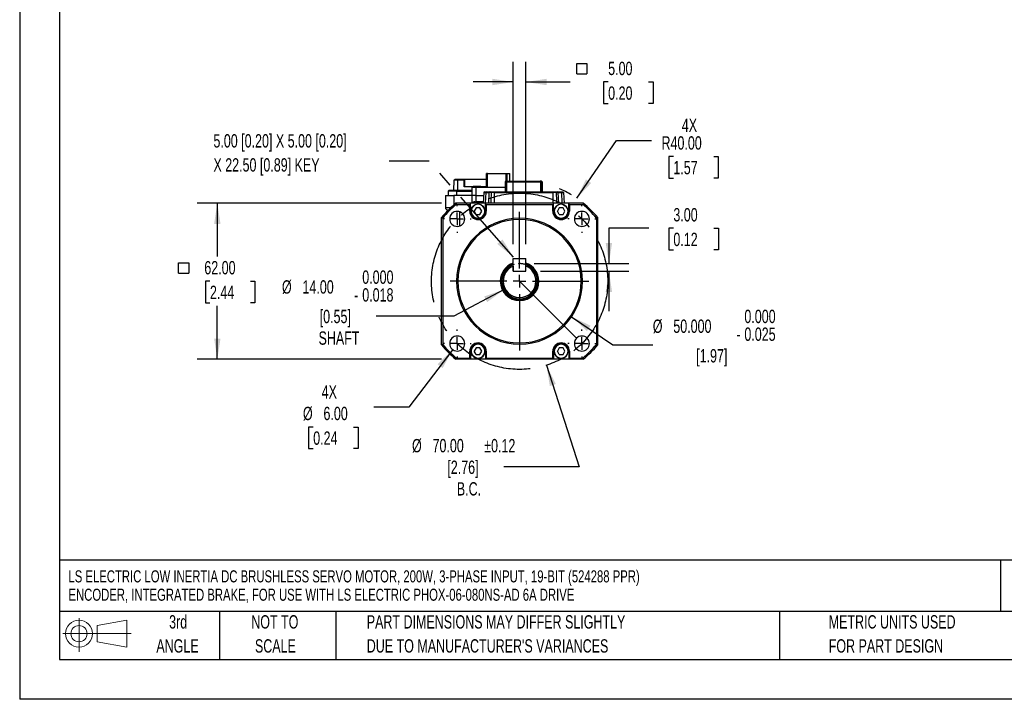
# Model space of a CAD drawing. Header units: millimetres. Extents: x 0 to 699, y 0 to 540.
# Tile 1 of 10: x 0 to 391, y 0 to 270. Entities that reach past the tile are written whole.
import ezdxf

# ---------------------------------------------------------------- set-up
doc = ezdxf.new("R2010")
doc.units = ezdxf.units.MM
doc.header["$LTSCALE"] = 2.5
doc.linetypes.add('CENTERX2', pattern=[20.32, 12.7, -2.54, 2.54, -2.54])
doc.linetypes.add('HIDDEN', pattern=[1.905, 1.27, -0.635])
for name, color, linetype in [('CENTER', 40, 'CENTERX2'), ('HIDDEN', 102, 'HIDDEN'), ('SLD-DEFPOINTS', 7, 'Continuous')]:
    doc.layers.add(name, color=color, linetype=linetype)
doc.layers.add('DIMENSIONS', color=140, linetype='Continuous', lineweight=25)
doc.layers.add('TEXT', color=140, linetype='Continuous', lineweight=25)
doc.styles.add('SLDTEXTSTYLE0', font='TXT', dxfattribs={"width": 0.7})
doc.dimstyles.new('SLDDIMSTYLE0', dxfattribs={"dimtxt": 5.39502, "dimasz": 8.255, "dimexe": 0, "dimexo": 0.0625, "dimgap": 1.348755, "dimtad": 0, "dimtih": 1, "dimtoh": 1, "dimrnd": 1e-09, "dimzin": 4, "dimdsep": 46, "dimtxsty": 'SLDTEXTSTYLE0', "dimsah": 1, "dimcen": 0, "dimadec": 0, "dimazin": 1, "dimtol": 1, "dimtp": 0.12, "dimtm": 0.12, "dimtfac": 1, "dimtofl": 0, "dimtmove": 0, "dimatfit": 3, "dimfxl": 0, "dimfrac": 2, "dimtolj": 1, "dimarcsym": 0})
doc.dimstyles.new('SLDDIMSTYLE1', dxfattribs={"dimtxt": 5.39502, "dimasz": 8.255, "dimexe": 0, "dimexo": 0.0625, "dimgap": 1.348755, "dimtad": 0, "dimtih": 1, "dimtoh": 1, "dimrnd": 1e-09, "dimzin": 4, "dimdsep": 46, "dimtxsty": 'SLDTEXTSTYLE0', "dimsah": 1, "dimcen": 0, "dimadec": 0, "dimazin": 1, "dimtol": 1, "dimtm": 0.018, "dimtfac": 1, "dimtdec": 3, "dimtofl": 0, "dimtmove": 0, "dimatfit": 3, "dimfxl": 0, "dimfrac": 2, "dimtolj": 1, "dimtzin": 0, "dimarcsym": 0})
doc.dimstyles.new('SLDDIMSTYLE2', dxfattribs={"dimtxt": 5.39502, "dimasz": 8.255, "dimexe": 0, "dimexo": 0.0625, "dimgap": 1.348755, "dimtad": 0, "dimtih": 1, "dimtoh": 1, "dimrnd": 1e-09, "dimzin": 4, "dimdsep": 46, "dimtxsty": 'SLDTEXTSTYLE0', "dimsah": 1, "dimcen": 0.09, "dimadec": 0, "dimazin": 1, "dimtfac": 1, "dimtmove": 0, "dimatfit": 0, "dimfxl": 0, "dimfrac": 2, "dimtolj": 1, "dimtzin": 12, "dimarcsym": 0})
doc.dimstyles.new('SLDDIMSTYLE3', dxfattribs={"dimtxt": 5.39502, "dimasz": 8.255, "dimexe": 0, "dimexo": 0.0625, "dimgap": 1.348755, "dimtad": 0, "dimtih": 1, "dimtoh": 1, "dimrnd": 1e-09, "dimzin": 4, "dimdsep": 46, "dimtxsty": 'SLDTEXTSTYLE0', "dimsah": 1, "dimcen": 0.09, "dimadec": 0, "dimazin": 1, "dimtfac": 1, "dimtofl": 0, "dimtmove": 0, "dimatfit": 3, "dimfxl": 0, "dimfrac": 2, "dimtolj": 1, "dimtzin": 12, "dimarcsym": 0})
doc.dimstyles.new('SLDDIMSTYLE4', dxfattribs={"dimtxt": 5.39502, "dimasz": 8.255, "dimexe": 0, "dimexo": 0.0625, "dimgap": 1.348755, "dimtad": 0, "dimtih": 1, "dimtoh": 1, "dimrnd": 1e-09, "dimzin": 4, "dimdsep": 46, "dimtxsty": 'SLDTEXTSTYLE0', "dimsah": 1, "dimcen": 0, "dimadec": 0, "dimazin": 1, "dimtfac": 1, "dimtofl": 0, "dimtmove": 0, "dimatfit": 3, "dimfxl": 0, "dimfrac": 2, "dimtolj": 1, "dimtzin": 12, "dimarcsym": 0})
doc.dimstyles.new('SLDDIMSTYLE5', dxfattribs={"dimtxt": 5.39502, "dimasz": 8.255, "dimexe": 0, "dimexo": 0.0625, "dimgap": 1.348755, "dimtad": 0, "dimtih": 1, "dimtoh": 1, "dimrnd": 1e-09, "dimzin": 4, "dimdsep": 46, "dimtxsty": 'SLDTEXTSTYLE0', "dimsah": 1, "dimcen": 0, "dimadec": 0, "dimazin": 1, "dimtfac": 1, "dimtofl": 0, "dimtmove": 0, "dimatfit": 3, "dimfxl": 0, "dimfrac": 2, "dimtolj": 1, "dimtzin": 12, "dimarcsym": 0})
doc.dimstyles.new('SLDDIMSTYLE6', dxfattribs={"dimtxt": 5.39502, "dimasz": 8.255, "dimexe": 0, "dimexo": 0.0625, "dimgap": 1.348755, "dimtad": 0, "dimtih": 1, "dimtoh": 1, "dimdec": 3, "dimrnd": 1e-09, "dimzin": 4, "dimdsep": 46, "dimtxsty": 'SLDTEXTSTYLE0', "dimsah": 1, "dimcen": 0, "dimadec": 0, "dimazin": 1, "dimtol": 1, "dimtm": 0.025, "dimtfac": 1, "dimtdec": 3, "dimtofl": 0, "dimtmove": 0, "dimatfit": 3, "dimfxl": 0, "dimfrac": 2, "dimtolj": 1, "dimtzin": 0, "dimarcsym": 0})
doc.dimstyles.new('SLDDIMSTYLE7', dxfattribs={"dimtxt": 0.18, "dimasz": 8.255, "dimexe": 0, "dimexo": 0.0625, "dimgap": 0, "dimtad": 0, "dimtih": 1, "dimtoh": 1, "dimdec": 0, "dimrnd": 1e-09, "dimzin": 0, "dimdsep": 46, "dimtxsty": 'Standard', "dimsah": 1, "dimcen": 0.09, "dimadec": 0, "dimazin": 0, "dimtfac": 8.255, "dimtdec": 0, "dimtofl": 0, "dimtmove": 0, "dimatfit": 3, "dimfxl": 0, "dimfrac": 2, "dimtolj": 1, "dimtzin": 0, "dimarcsym": 0})

# ---------------------------------------------------------------- blocks, each defined once
blk = doc.blocks.new('Block11')
at = {"color": 7, "linetype": 'Continuous', "lineweight": 18}
for p, q in [((6.47, 13.28), (6.47, 0)), ((13.7, 10.42), (25.44, 12.58)), ((25.44, 12.58), (25.44, 1.83)), ((13.7, 3.99), (13.7, 10.42)), ((0, 7.2), (27.18, 7.2)), ((13.7, 3.99), (25.44, 1.83))]:
    blk.add_line(p, q, dxfattribs=at)
for radius in [5.38, 3.21]:
    blk.add_circle((6.47, 7.2), radius, dxfattribs=at)
blk = doc.blocks.new('Block12')
at = {"layer": 'SLD-DEFPOINTS'}
blk.add_blockref('Block11', (0, 0), dxfattribs=at)
blk = doc.blocks.new('SW_NOTE_0')
at = {"layer": 'TEXT', "color": 0, "linetype": 'CENTERX2', "lineweight": 18, "char_height": 4.7963, "attachment_point": 1, "style": 'SLDTEXTSTYLE0'}
for s, insert in [('LS ELECTRIC LOW INERTIA DC BRUSHLESS SERVO MOTOR, 200W, 3-PHASE INPUT, 19-BIT (524288 PPR)', (0, 6.18)), ('ENCODER, INTEGRATED BRAKE, FOR USE WITH LS ELECTRIC PHOX-06-080NS-AD 6A DRIVE', (0, -1.11))]:
    blk.add_mtext(s, dxfattribs=dict(at, insert=insert))
blk = doc.blocks.new('SW_NOTE_0_3')
at = {"layer": 'TEXT', "color": 0, "linetype": 'CENTERX2', "lineweight": 18, "char_height": 5.2917, "attachment_point": 1, "style": 'SLDTEXTSTYLE0'}
for s, insert in [('PART DIMENSIONS MAY DIFFER SLIGHTLY', (0, 6.82)), ("DUE TO MANUFACTURER'S VARIANCES", (0, -2.73))]:
    blk.add_mtext(s, dxfattribs=dict(at, insert=insert))
blk = doc.blocks.new('SW_NOTE_0_4')
at = {"layer": 'TEXT', "color": 0, "linetype": 'CENTERX2', "lineweight": 18, "char_height": 5.292, "attachment_point": 2, "style": 'SLDTEXTSTYLE0'}
for s, insert in [('NOT TO', (13.15, 6.82)), ('SCALE', (13.39, -2.73))]:
    blk.add_mtext(s, dxfattribs=dict(at, insert=insert))
blk = doc.blocks.new('SW_NOTE_0_5')
at = {"layer": 'TEXT', "color": 0, "linetype": 'CENTERX2', "lineweight": 18, "char_height": 5.292, "attachment_point": 2, "style": 'SLDTEXTSTYLE0'}
for s, insert in [('3rd', (5.79, 6.82)), ('ANGLE', (5.54, -2.73))]:
    blk.add_mtext(s, dxfattribs=dict(at, insert=insert))
blk = doc.blocks.new('SW_NOTE_0_6')
at = {"layer": 'TEXT', "color": 0, "linetype": 'CENTERX2', "lineweight": 18, "char_height": 5.2917, "attachment_point": 1, "style": 'SLDTEXTSTYLE0'}
for s, insert in [('METRIC UNITS USED', (0, 6.82)), ('FOR PART DESIGN', (0, -2.73))]:
    blk.add_mtext(s, dxfattribs=dict(at, insert=insert))
blk = doc.blocks.new('_D')
at = {"layer": 'DIMENSIONS'}
for p, q in [((209.15, 132.69), (222.11, 92.27)), ((222.11, 92.27), (192.22, 92.27))]:
    blk.add_line(p, q, dxfattribs=at)
blk.add_solid([(209.15, 132.69), (210.46, 124.44), (212.88, 125.22)], dxfattribs=at)
at = {"layer": 'DIMENSIONS', "char_height": 5.292, "attachment_point": 1, "style": 'SLDTEXTSTYLE0'}
for s, insert in [('%%c', (155.76, 103.38)), ('70.00', (163.91, 103.38)), ('±0.12', (184.43, 103.38)), ('[2.76]', (169.78, 94.8)), ('B.C.', (173.55, 86.23))]:
    blk.add_mtext(s, dxfattribs=dict(at, insert=insert))
blk = doc.blocks.new('_D_1')
at = {"layer": 'DIMENSIONS'}
for p, q in [((192.29, 162.72), (172.4, 152.11)), ((172.4, 152.11), (141.55, 152.11))]:
    blk.add_line(p, q, dxfattribs=at)
blk.add_solid([(192.29, 162.72), (184.4, 159.96), (185.6, 157.72)], dxfattribs=at)
at = {"layer": 'DIMENSIONS', "attachment_point": 1, "style": 'SLDTEXTSTYLE0'}
for s, insert, char_height in [('0.000', (136, 170.3), 5.292), ('%%c', (104.13, 166.4), 5.292), ('14.00', (112.28, 166.4), 5.292), ('0.018', (136, 163.24), 5.292), ('-', (132.8, 163.24), 5.29), ('[0.55]', (119.11, 154.67), 5.292), ('SHAFT', (118.65, 146.09), 5.292)]:
    blk.add_mtext(s, dxfattribs=dict(at, insert=insert, char_height=char_height))
blk = doc.blocks.new('SW_SYMBOL_MOD_BOX')
at = {"layer": 'DIMENSIONS', "color": 0}
for p, q in [((500, 500), (500, 2000)), ((500, 2000), (2000, 2000)), ((2000, 2000), (2000, 500)), ((500, 500), (2000, 500))]:
    blk.add_line(p, q, dxfattribs=at)
blk = doc.blocks.new('_D_2')
at = {"layer": 'DIMENSIONS'}
for p, q in [((195.96, 180.77), (195.96, 253.08)), ((200.96, 180.77), (200.96, 253.08)), ((195.96, 245.14), (180.09, 245.14)), ((200.96, 245.14), (218.6, 245.14)), ((233.63, 245.14), (231.82, 245.14)), ((231.82, 245.14), (231.82, 236.56)), ((249.66, 245.14), (251.47, 245.14)), ((251.47, 245.14), (251.47, 236.56)), ((231.82, 236.56), (233.63, 236.56)), ((251.47, 236.56), (249.66, 236.56))]:
    blk.add_line(p, q, dxfattribs=at)
for points in [[(195.96, 245.14), (187.71, 246.41), (187.71, 243.87)], [(200.96, 245.14), (209.22, 243.87), (209.22, 246.41)]]:
    blk.add_solid(points, dxfattribs=at)
at = {"layer": 'DIMENSIONS', "xscale": 0.002688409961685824, "yscale": 0.002688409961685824, "zscale": 0.002688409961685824}
blk.add_blockref('SW_SYMBOL_MOD_BOX', (219.81, 247.06), dxfattribs=at)
at = {"layer": 'DIMENSIONS', "char_height": 5.292, "attachment_point": 1, "style": 'SLDTEXTSTYLE0'}
for s, insert in [('5.00', (233.63, 253.17)), ('0.20', (233.63, 243.39))]:
    blk.add_mtext(s, dxfattribs=dict(at, insert=insert))
blk = doc.blocks.new('_D_3')
at = {"layer": 'DIMENSIONS'}
for p, q in [((249.8, 187.03), (233.92, 187.03)), ((233.92, 187.03), (233.92, 173.02)), ((259.52, 187.03), (257.71, 187.03)), ((257.71, 187.03), (257.71, 178.46)), ((275.56, 187.03), (277.37, 187.03)), ((277.37, 187.03), (277.37, 178.46)), ((257.71, 178.46), (259.52, 178.46)), ((277.37, 178.46), (275.56, 178.46)), ((204.21, 173.02), (241.86, 173.02)), ((206.71, 170.02), (241.86, 170.02)), ((233.92, 170.02), (233.92, 154.14))]:
    blk.add_line(p, q, dxfattribs=at)
for points in [[(233.92, 173.02), (235.19, 181.27), (232.65, 181.27)], [(233.92, 170.02), (232.65, 161.76), (235.19, 161.76)]]:
    blk.add_solid(points, dxfattribs=at)
at = {"layer": 'DIMENSIONS', "char_height": 5.292, "attachment_point": 1, "style": 'SLDTEXTSTYLE0'}
for s, insert in [('3.00', (259.52, 195.06)), ('0.12', (259.52, 185.28))]:
    blk.add_mtext(s, dxfattribs=dict(at, insert=insert))
blk = doc.blocks.new('_D_4')
at = {"layer": 'DIMENSIONS'}
for p, q in [((167.43, 197.02), (70.52, 197.02)), ((78.46, 197.02), (78.46, 175.8)), ((75.54, 166.02), (73.73, 166.02)), ((73.73, 166.02), (73.73, 157.44)), ((91.58, 166.02), (93.39, 166.02)), ((93.39, 166.02), (93.39, 157.44)), ((73.73, 157.44), (75.54, 157.44)), ((93.39, 157.44), (91.58, 157.44)), ((78.46, 135.02), (78.46, 156.23)), ((167.43, 135.02), (70.52, 135.02))]:
    blk.add_line(p, q, dxfattribs=at)
for points in [[(78.46, 197.02), (77.19, 188.76), (79.73, 188.76)], [(78.46, 135.02), (79.73, 143.27), (77.19, 143.27)]]:
    blk.add_solid(points, dxfattribs=at)
at = {"layer": 'DIMENSIONS', "xscale": 0.002688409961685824, "yscale": 0.002688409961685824, "zscale": 0.002688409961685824}
blk.add_blockref('SW_SYMBOL_MOD_BOX', (61.72, 167.94), dxfattribs=at)
at = {"layer": 'DIMENSIONS', "char_height": 5.292, "attachment_point": 1, "style": 'SLDTEXTSTYLE0'}
for s, insert in [('62.00', (73.3, 174.05)), ('2.44', (75.54, 164.26))]:
    blk.add_mtext(s, dxfattribs=dict(at, insert=insert))
blk = doc.blocks.new('_D_5')
at = {"layer": 'DIMENSIONS'}
for p, q in [((171.9, 138.88), (154.5, 115.97)), ((154.5, 115.97), (140.61, 115.97)), ((116.53, 108.13), (114.72, 108.13)), ((114.72, 108.13), (114.72, 99.56)), ((132.57, 108.13), (134.38, 108.13)), ((134.38, 108.13), (134.38, 99.56)), ((114.72, 99.56), (116.53, 99.56)), ((134.38, 99.56), (132.57, 99.56))]:
    blk.add_line(p, q, dxfattribs=at)
blk.add_solid([(171.9, 138.88), (165.89, 133.07), (167.92, 131.54)], dxfattribs=at)
at = {"layer": 'DIMENSIONS', "char_height": 5.292, "attachment_point": 1, "style": 'SLDTEXTSTYLE0'}
for s, insert in [('4X', (119.89, 124.74)), ('%%c', (112.46, 116.16)), ('6.00', (120.61, 116.16)), ('0.24', (116.53, 106.38))]:
    blk.add_mtext(s, dxfattribs=dict(at, insert=insert))
blk = doc.blocks.new('_D_6')
at = {"layer": 'DIMENSIONS'}
for p, q in [((221.16, 198.95), (236.95, 221.86)), ((236.95, 221.86), (250.84, 221.86)), ((259.51, 215.55), (257.7, 215.55)), ((257.7, 215.55), (257.7, 206.97)), ((275.54, 215.55), (277.35, 215.55)), ((277.35, 215.55), (277.35, 206.97)), ((257.7, 206.97), (259.51, 206.97)), ((277.35, 206.97), (275.54, 206.97))]:
    blk.add_line(p, q, dxfattribs=at)
blk.add_arc((198.46, 166.02), 40, 58.9853, 66.6482, dxfattribs=at)
blk.add_solid([(221.16, 198.95), (226.89, 205.03), (224.8, 206.47)], dxfattribs=at)
at = {"layer": 'DIMENSIONS', "char_height": 5.292, "attachment_point": 1, "style": 'SLDTEXTSTYLE0'}
for s, insert in [('4X', (262.87, 230.63)), ('R40.00', (254.81, 223.58)), ('1.57', (259.51, 213.79))]:
    blk.add_mtext(s, dxfattribs=dict(at, insert=insert))
blk = doc.blocks.new('_D_7')
at = {"layer": 'DIMENSIONS'}
for p, q in [((219.12, 151.94), (235.47, 140.81)), ((235.47, 140.81), (251.35, 140.81))]:
    blk.add_line(p, q, dxfattribs=at)
blk.add_solid([(219.12, 151.94), (225.23, 146.25), (226.66, 148.35)], dxfattribs=at)
at = {"layer": 'DIMENSIONS', "attachment_point": 1, "style": 'SLDTEXTSTYLE0'}
for s, insert, char_height in [('0.000', (287.71, 154.7), 5.292), ('%%c', (251.35, 150.81), 5.292), ('50.000', (259.49, 150.81), 5.292), ('-', (284.5, 147.65), 5.29), ('0.025', (287.71, 147.65), 5.292), ('[1.97]', (268.57, 139.07), 5.292)]:
    blk.add_mtext(s, dxfattribs=dict(at, insert=insert, char_height=char_height))
blk = doc.blocks.new('SW_NOTE_0_7')
at = {"layer": 'TEXT', "color": 0, "linetype": 'CENTERX2', "lineweight": 18, "char_height": 5.2917, "attachment_point": 1, "style": 'SLDTEXTSTYLE0'}
for s, insert in [('5.00 [0.20] X 5.00 [0.20]', (-69.77, 10.7)), ('X 22.50 [0.89] KEY', (-69.77, 1.14))]:
    blk.add_mtext(s, dxfattribs=dict(at, insert=insert))
blk = doc.blocks.new('SW_CENTERMARKSYMBOL_0')
at = {"layer": 'CENTER', "color": 0}
for p, q in [((0, 5.08), (0, 5.54)), ((-5.08, 0), (-5.54, 0)), ((0, 0), (-2.54, 0)), ((0, 0), (0, 2.54)), ((0, 0), (0, -2.54)), ((0, 0), (2.54, 0)), ((5.08, 0), (5.54, 0)), ((0, -5.08), (0, -5.54))]:
    blk.add_line(p, q, dxfattribs=at)
blk = doc.blocks.new('SW_CENTERMARKSYMBOL_1')
at = {"layer": 'CENTER', "color": 0}
for p, q in [((0, 5.08), (0, 5.54)), ((-5.08, 0), (-5.54, 0)), ((0, 0), (-2.54, 0)), ((0, 0), (0, 2.54)), ((0, 0), (0, -2.54)), ((0, 0), (2.54, 0)), ((5.08, 0), (5.54, 0)), ((0, -5.08), (0, -5.54))]:
    blk.add_line(p, q, dxfattribs=at)
blk = doc.blocks.new('SW_CENTERMARKSYMBOL_2')
at = {"layer": 'CENTER', "color": 0}
for p, q in [((0, 5.08), (0, 27.54)), ((-5.08, 0), (-27.54, 0)), ((0, 0), (-2.54, 0)), ((0, 0), (0, 2.54)), ((0, 0), (0, -2.54)), ((0, 0), (2.54, 0)), ((5.08, 0), (27.54, 0)), ((0, -5.08), (0, -27.54))]:
    blk.add_line(p, q, dxfattribs=at)
blk = doc.blocks.new('SW_CENTERMARKSYMBOL_3')
at = {"layer": 'CENTER', "color": 0}
for p, q in [((0, 5.08), (0, 5.54)), ((-5.08, 0), (-5.54, 0)), ((0, 0), (-2.54, 0)), ((0, 0), (0, 2.54)), ((0, 0), (0, -2.54)), ((0, 0), (2.54, 0)), ((5.08, 0), (5.54, 0)), ((0, -5.08), (0, -5.54))]:
    blk.add_line(p, q, dxfattribs=at)
blk = doc.blocks.new('SW_CENTERMARKSYMBOL_4')
at = {"layer": 'CENTER', "color": 0}
for p, q in [((0, 5.08), (0, 5.54)), ((-5.08, 0), (-5.54, 0)), ((0, 0), (-2.54, 0)), ((0, 0), (0, 2.54)), ((0, 0), (0, -2.54)), ((0, 0), (2.54, 0)), ((5.08, 0), (5.54, 0)), ((0, -5.08), (0, -5.54))]:
    blk.add_line(p, q, dxfattribs=at)

msp = doc.modelspace()

# ---------------------------------------------------------------- linework, layer by layer
at = {"color": 7, "linetype": 'Continuous'}
for p in [(0.0062, 539.7567), (698.5062, 0.0067)]:
    msp.add_line(p, (0.0062, 0.0067), dxfattribs=at)
for p, q in [((185.3705, 203.317), (185.3705, 208.817)), ((185.7861, 208.817), (185.3705, 208.817)), ((185.7861, 203.317), (185.7861, 208.817)), ((185.7861, 208.817), (192.9962, 208.817)), ((192.9962, 208.817), (192.9962, 205.717)), ((192.9962, 208.817), (193.5683, 208.817)), ((193.5683, 205.717), (193.5683, 208.817)), ((193.5683, 208.817), (194.5538, 208.817)), ((194.5538, 205.717), (194.5538, 208.817)), ((172.419, 206.217), (172.2723, 202.017)), ((173.9824, 206.217), (172.419, 206.217)), ((172.7917, 206.217), (172.7997, 206.417)), ((172.9068, 206.517), (172.9528, 206.517)), ((172.9408, 206.217), (172.9528, 206.517)), ((172.9528, 206.517), (173.2143, 206.517)), ((173.2143, 206.517), (173.2143, 206.217)), ((173.2143, 206.517), (175.0309, 206.517)), ((173.9594, 202.017), (173.9824, 206.217)), ((175.1429, 206.217), (173.9824, 206.217)), ((174.981, 206.3857), (174.9743, 206.217)), ((175.0309, 206.517), (176.5002, 206.517)), ((176.4516, 206.2172), (175.1429, 206.2172)), ((176.4368, 203.517), (176.4516, 206.2172)), ((185.3705, 203.517), (176.4368, 203.517)), ((176.4516, 206.2172), (176.5002, 206.517)), ((176.5002, 206.517), (176.632, 206.517)), ((176.632, 206.517), (176.632, 203.517)), ((176.632, 206.517), (185.3705, 206.517)), ((179.5376, 203.317), (179.5376, 200.017)), ((179.5376, 203.317), (181.2248, 203.317)), ((179.9862, 203.617), (179.9862, 203.517)), ((180.0824, 203.617), (179.9862, 203.617)), ((180.0824, 203.617), (180.0824, 203.517)), ((180.1693, 203.617), (180.0824, 203.617)), ((180.1693, 203.617), (180.1693, 203.517)), ((180.2655, 203.617), (180.1693, 203.617)), ((180.2655, 203.617), (180.2655, 203.517)), ((181.0403, 203.617), (180.2655, 203.617)), ((181.0403, 203.517), (181.0403, 203.617)), ((181.1721, 203.617), (181.0403, 203.617)), ((181.1721, 203.517), (181.1721, 203.617)), ((181.2822, 203.617), (181.1721, 203.617)), ((181.2248, 200.017), (181.2248, 203.317)), ((181.2248, 203.317), (192.7371, 203.317)), ((181.2822, 203.517), (181.2822, 203.617)), ((181.414, 203.617), (181.2822, 203.617)), ((181.414, 203.517), (181.414, 203.617)), ((181.5378, 203.617), (181.5378, 203.517)), ((181.7506, 203.617), (181.5378, 203.617)), ((181.7506, 203.617), (181.7506, 203.517)), ((182.0133, 203.617), (181.7506, 203.617)), ((182.0133, 203.617), (182.0133, 203.517)), ((182.0467, 203.617), (182.0133, 203.617)), ((182.0467, 203.617), (182.0467, 203.517)), ((182.6749, 203.617), (182.0467, 203.617)), ((182.6749, 203.517), (182.6749, 203.617)), ((182.7507, 203.617), (182.6749, 203.617)), ((182.7507, 203.617), (182.7507, 203.517)), ((182.8115, 203.617), (182.7507, 203.617)), ((182.8115, 203.617), (182.8115, 203.517)), ((182.8792, 203.617), (182.8115, 203.617)), ((182.8792, 203.617), (182.8792, 203.517)), ((182.9377, 203.617), (182.8792, 203.617)), ((182.9377, 203.617), (182.9377, 203.517)), ((183.0136, 203.617), (182.9377, 203.617)), ((183.0136, 203.617), (183.0136, 203.517)), ((192.9371, 205.717), (192.7371, 205.517)), ((192.7371, 205.517), (192.7371, 201.517)), ((192.7371, 205.517), (193.3945, 205.517)), ((192.9371, 205.717), (193.4773, 205.717)), ((193.3945, 205.517), (193.4773, 205.717)), ((193.3945, 205.517), (206.7297, 205.517)), ((193.3945, 201.517), (193.3945, 205.517)), ((193.4773, 205.717), (206.6468, 205.717)), ((206.6468, 205.717), (206.7297, 205.517)), ((207.1871, 205.717), (206.6468, 205.717)), ((206.7297, 205.517), (207.3871, 205.517)), ((206.7297, 205.517), (206.7297, 201.517)), ((207.3871, 205.517), (207.1871, 205.717)), ((207.1871, 205.717), (207.1872, 205.717)), ((207.1872, 205.717), (207.3872, 205.517)), ((207.3871, 201.517), (207.3871, 205.517)), ((207.3871, 205.517), (207.3872, 205.517)), ((207.3872, 205.517), (207.3872, 201.517)), ((169.0138, 200.017), (169.0138, 195.317)), ((169.0138, 200.017), (172.388, 200.017)), ((170.1629, 201.817), (170.1629, 200.017)), ((173.5667, 201.817), (170.1629, 201.817)), ((173.598, 202.017), (170.3629, 202.017)), ((179.5376, 200.017), (172.388, 200.017)), ((172.388, 200.017), (172.388, 196.3509)), ((173.5667, 200.017), (173.5667, 201.817)), ((173.5667, 201.817), (179.5376, 201.817)), ((179.5376, 202.017), (173.598, 202.017)), ((179.5376, 200.017), (179.5376, 197.0757)), ((181.2248, 200.017), (179.5376, 200.017)), ((181.2248, 197.517), (181.2248, 200.017)), ((181.2248, 200.017), (184.1695, 200.017)), ((184.2332, 201.2328), (184.0122, 197.017)), ((184.2332, 201.2328), (185.0337, 201.2328)), ((184.5328, 201.517), (185.2904, 201.517)), ((185.0337, 201.2328), (184.8444, 197.017)), ((185.0337, 201.2328), (186.4331, 201.2328)), ((185.2904, 201.517), (186.7327, 201.517)), ((186.2122, 197.017), (186.4331, 201.2328)), ((187.1645, 201.2328), (186.4331, 201.2328)), ((186.7327, 201.517), (187.3442, 201.517)), ((188.3121, 201.2328), (187.1645, 201.2328)), ((187.3442, 201.517), (188.3121, 201.517)), ((188.3121, 201.517), (211.8121, 201.517)), ((188.3121, 201.2328), (211.8121, 201.2328)), ((188.3121, 201.2328), (188.3121, 197.017)), ((211.8121, 201.517), (212.78, 201.517)), ((211.8121, 197.017), (211.8121, 201.2328)), ((212.9597, 201.2328), (211.8121, 201.2328)), ((212.78, 201.517), (213.3718, 201.517)), ((213.6912, 201.2328), (212.9597, 201.2328)), ((213.5071, 201.517), (214.834, 201.517)), ((213.6912, 201.2328), (213.6913, 201.2328)), ((213.6912, 201.2327), (213.9122, 197.017)), ((213.6913, 201.2328), (213.9122, 197.017)), ((213.6913, 201.2328), (215.0907, 201.2328)), ((214.834, 201.517), (215.5916, 201.517)), ((215.0907, 201.2328), (215.2801, 197.017)), ((215.0907, 201.2328), (215.8913, 201.2328)), ((215.8913, 201.2328), (216.1122, 197.017)), ((173.1837, 197.017), (173.3623, 196.517)), ((178.9621, 197.017), (173.1837, 197.017)), ((173.3623, 196.517), (178.6621, 196.517)), ((178.9621, 196.817), (178.6621, 196.517)), ((178.6621, 193.817), (178.6621, 196.517)), ((178.9621, 196.817), (178.9621, 197.017)), ((184.9621, 197.017), (178.9621, 197.017)), ((178.9621, 193.817), (178.9621, 196.817)), ((179.5393, 197.0717), (179.5107, 197.017)), ((180.6772, 197.517), (180.4621, 197.017)), ((180.6772, 197.517), (181.2248, 197.517)), ((181.2248, 197.517), (181.1466, 197.017)), ((184.0385, 197.517), (181.2248, 197.517)), ((184.9621, 196.817), (184.9621, 197.017)), ((211.9621, 197.017), (184.9621, 197.017)), ((184.9621, 193.817), (184.9621, 196.817)), ((184.9621, 196.817), (185.2621, 196.517)), ((185.2621, 196.517), (185.2621, 193.817)), ((185.2621, 196.517), (211.6621, 196.517)), ((211.9621, 196.817), (211.6621, 196.517)), ((211.6621, 193.817), (211.6621, 196.517)), ((211.9621, 196.817), (211.9621, 197.017)), ((217.9621, 197.017), (211.9621, 197.017)), ((211.9621, 193.817), (211.9621, 196.817)), ((217.9621, 196.817), (217.9621, 197.017)), ((223.7406, 197.017), (217.9621, 197.017)), ((217.9621, 193.817), (217.9621, 196.817)), ((217.9621, 196.817), (218.2621, 196.517)), ((218.2621, 196.517), (223.5619, 196.517)), ((218.2621, 196.517), (218.2621, 193.817)), ((223.7406, 197.017), (223.5619, 196.517)), ((169.0138, 195.317), (171.2314, 195.317)), ((170.0654, 194.317), (170.2228, 194.317)), ((174.6436, 193.317), (174.6436, 187.9136)), ((175.2917, 193.317), (174.6436, 193.317)), ((178.6621, 193.817), (178.9621, 193.817)), ((181.2121, 195.1161), (180.4621, 193.817)), ((181.2121, 192.518), (180.4621, 193.817)), ((182.7121, 195.1161), (181.2121, 195.1161)), ((181.2121, 192.518), (182.7121, 192.518)), ((183.4621, 193.817), (182.7121, 195.1161)), ((182.7121, 192.518), (183.4621, 193.817)), ((185.2621, 193.817), (184.9621, 193.817)), ((211.6621, 193.817), (211.9621, 193.817)), ((214.2121, 195.1161), (213.4621, 193.817)), ((214.2121, 192.518), (213.4621, 193.817)), ((215.7121, 195.1161), (214.2121, 195.1161)), ((214.2121, 192.518), (215.7121, 192.518)), ((216.4621, 193.817), (215.7121, 195.1161)), ((215.7121, 192.518), (216.4621, 193.817)), ((218.2621, 193.817), (217.9621, 193.817)), ((167.4621, 191.2955), (167.9621, 191.1169)), ((167.4621, 140.7386), (167.4621, 191.2955)), ((167.9621, 191.1169), (167.9621, 140.9172)), ((229.4621, 191.2955), (228.9621, 191.1169)), ((228.9621, 191.1169), (228.9621, 140.9172)), ((229.4621, 140.7386), (229.4621, 191.2955)), ((195.9621, 170.017), (195.9621, 175.017)), ((195.9621, 175.017), (200.9621, 175.017)), ((195.9621, 172.017), (195.9621, 170.017)), ((200.9621, 170.017), (200.9621, 175.017)), ((200.9621, 170.017), (200.9621, 172.017)), ((195.9621, 170.017), (200.9621, 170.017)), ((173.4621, 166.017), (173.9621, 166.017)), ((191.1621, 166.017), (191.4621, 166.017)), ((191.4621, 166.017), (191.9621, 166.017)), ((204.9621, 166.017), (205.4621, 166.017)), ((205.4621, 166.017), (205.7621, 166.017)), ((222.9621, 166.017), (223.4621, 166.017)), ((167.9621, 140.9172), (167.4621, 140.7386)), ((229.4621, 140.7386), (228.9621, 140.9172)), ((178.6621, 135.517), (178.6621, 138.217)), ((178.6621, 138.217), (178.9621, 138.217)), ((178.9621, 138.217), (178.9621, 135.217)), ((181.2121, 139.5161), (180.4621, 138.217)), ((181.2121, 136.918), (180.4621, 138.217)), ((182.7121, 139.5161), (181.2121, 139.5161)), ((181.2121, 136.918), (182.7121, 136.918)), ((183.4621, 138.217), (182.7121, 139.5161)), ((182.7121, 136.918), (183.4621, 138.217)), ((184.9621, 138.217), (184.9621, 135.217)), ((185.2621, 138.217), (184.9621, 138.217)), ((185.2621, 138.217), (185.2621, 135.517)), ((211.6621, 138.217), (211.9621, 138.217)), ((211.6621, 135.517), (211.6621, 138.217)), ((211.9621, 138.217), (211.9621, 135.217)), ((214.2121, 139.5161), (213.4621, 138.217)), ((214.2121, 136.918), (213.4621, 138.217)), ((215.7121, 139.5161), (214.2121, 139.5161)), ((214.2121, 136.918), (215.7121, 136.918)), ((216.4621, 138.217), (215.7121, 139.5161)), ((215.7121, 136.918), (216.4621, 138.217)), ((218.2621, 138.217), (217.9621, 138.217)), ((217.9621, 138.217), (217.9621, 135.217)), ((218.2621, 138.217), (218.2621, 135.517)), ((173.1837, 135.017), (173.3623, 135.517)), ((178.9621, 135.017), (173.1837, 135.017)), ((173.3623, 135.517), (178.6621, 135.517)), ((178.9621, 135.217), (178.6621, 135.517)), ((178.9621, 135.217), (178.9621, 135.017)), ((184.9621, 135.017), (178.9621, 135.017)), ((184.9621, 135.217), (185.2621, 135.517)), ((184.9621, 135.217), (184.9621, 135.017)), ((211.9621, 135.017), (184.9621, 135.017)), ((185.2621, 135.517), (211.6621, 135.517)), ((211.9621, 135.217), (211.6621, 135.517)), ((211.9621, 135.217), (211.9621, 135.017)), ((217.9621, 135.017), (211.9621, 135.017)), ((217.9621, 135.217), (218.2621, 135.517)), ((217.9621, 135.217), (217.9621, 135.017)), ((223.7406, 135.017), (217.9621, 135.017)), ((218.2621, 135.517), (223.5619, 135.517)), ((223.5619, 135.517), (223.7406, 135.017))]:
    msp.add_line(p, q)
at = {"color": 179, "linetype": 'Continuous', "lineweight": 18}
for p, q in [((195.9621, 170.017), (195.9621, 175.017)), ((200.9621, 170.017), (200.9621, 175.017))]:
    msp.add_line(p, q, dxfattribs=at)
at = {"flags": 128}
for points in [[(186.7327, 201.517), (186.6761, 201.5117), (186.624, 201.4967)], [(187.1645, 201.2328), (187.0584, 197.8562), (187.032, 197.017)], [(187.3442, 201.517), (187.2794, 201.4972), (187.2195, 201.4346), (187.1791, 201.3388), (187.1645, 201.2328)], [(188.0123, 201.4757), (187.9266, 201.4524), (187.9099, 201.4473)], [(188.3121, 201.517), (188.3121, 201.5117), (188.3121, 201.4957), (188.3121, 201.4697), (188.3121, 201.4347), (188.3121, 201.3918), (188.3121, 201.3426), (188.3121, 201.289), (188.3121, 201.2328)], [(211.8121, 201.517), (211.8121, 201.5117), (211.8121, 201.4957), (211.8121, 201.4697), (211.8121, 201.4347), (211.8121, 201.3918), (211.8121, 201.3426), (211.8121, 201.289), (211.8121, 201.2328)], [(212.78, 201.517), (212.8262, 201.506), (212.8591, 201.4843), (212.8954, 201.4434), (212.925, 201.3895), (212.9429, 201.3387), (212.9597, 201.2328)], [(212.9597, 201.2328), (213.0659, 197.8562), (213.0923, 197.017)], [(179.0572, 197.017), (179.1673, 197.1069), (179.5376, 197.2988)], [(174.5919, 193.6343), (174.6244, 193.5121), (174.6436, 193.317)]]:
    msp.add_lwpolyline(points, dxfattribs=at)
for centre, radius, start, end in [((170.3629, 201.817), 0.2, 90, 180), ((173.9098, 201.8658), 0.3465, 154.126595, 188.091453), ((184.5369, 201.2169), 0.3009, 100.936266, 176.978409), ((185.3078, 201.2433), 0.2743, 93.623354, 182.21267), ((186.7327, 201.217), 0.3, 149.066897, 176.999999), ((186.7212, 201.2381), 0.2762, 110.26308, 181.119622), ((213.3916, 201.217), 0.3, 3.000001, 89.999999), ((213.3917, 201.217), 0.3, 2.999824, 89.999779), ((214.8103, 201.2376), 0.2805, 359.014334, 85.148648), ((215.5917, 201.217), 0.3, 3, 89.984216), ((198.4621, 166.017), 40, 129.194967, 140.805033), ((198.4621, 166.017), 39.5, 129.452477, 140.547523), ((181.9621, 193.817), 2.8, 0, 180), ((181.9621, 193.817), 2.75, 0, 180), ((180.6812, 195.8358), 1.6813, 90.135419, 132.451104), ((214.9621, 193.817), 2.8, 0, 180), ((214.9621, 193.817), 2.75, 0, 180), ((198.4621, 166.017), 39.5, 39.452477, 50.547523), ((198.4621, 166.017), 40, 39.194967, 50.805033), ((170.0138, 195.317), 1, 180, 270), ((173.7134, 190.7658), 3, 0, 180), ((181.9621, 193.817), 3.3, 180, 0), ((181.9621, 193.817), 3, 180, 0), ((181.9621, 193.817), 2.8, 180, 0), ((181.9621, 193.817), 2.75, 180, 0), ((214.9621, 193.817), 3.3, 180, 0), ((214.9621, 193.817), 3, 180, 0), ((214.9621, 193.817), 2.8, 180, 0), ((214.9621, 193.817), 2.75, 180, 0), ((223.2109, 190.7658), 3, 0, 180), ((173.7134, 190.7658), 3, 180, 0), ((198.4621, 166.017), 25, 0, 180), ((198.4621, 166.017), 24.5, 0, 180), ((223.2109, 190.7658), 3, 180, 0), ((198.4621, 166.017), 7.65, 109.074505, 180), ((198.4621, 166.017), 7.5, 109.471221, 180), ((198.4621, 166.017), 7.4, 109.745198, 180), ((198.1679, 166.2061), 7.0083, 108.345029, 181.545944), ((198.4621, 166.017), 7, 110.924832, 180), ((198.4621, 166.017), 6.5, 112.619865, 180), ((198.4621, 166.017), 7.65, 0, 70.925495), ((198.4621, 166.017), 7.5, 0, 70.528779), ((198.4621, 166.017), 7.4, 0, 70.254802), ((198.5219, 166.0417), 7.2403, 359.805289, 70.303738), ((198.4621, 166.017), 7, 0, 69.075168), ((198.4621, 166.017), 6.5, 0, 67.380135), ((198.4621, 166.017), 25, 180, 0), ((198.4621, 166.017), 24.5, 180, 0), ((198.4621, 166.017), 7.65, 180, 0), ((198.4621, 166.017), 7.5, 180, 0), ((198.4621, 166.017), 7.4, 180, 0), ((198.4621, 166.017), 7.3, 180, 0), ((198.4621, 166.017), 7, 180, 0), ((198.4621, 166.017), 6.5, 180, 0), ((198.4621, 166.017), 40, 219.194967, 230.805033), ((198.4621, 166.017), 39.5, 219.452477, 230.547523), ((173.7134, 141.2683), 3, 0, 180), ((173.7134, 141.2683), 3, 180, 0), ((181.9621, 138.217), 3.3, 0, 180), ((181.9621, 138.217), 3, 0, 180), ((181.9621, 138.217), 2.8, 0, 180), ((181.9621, 138.217), 2.75, 0, 180), ((214.9621, 138.217), 3.3, 0, 180), ((214.9621, 138.217), 3, 0, 180), ((214.9621, 138.217), 2.8, 0, 180), ((214.9621, 138.217), 2.75, 0, 180), ((223.2109, 141.2683), 3, 0, 180), ((223.2109, 141.2683), 3, 180, 0), ((198.4621, 166.017), 39.5, 309.452477, 320.547523), ((198.4621, 166.017), 40, 309.194967, 320.805033), ((181.9621, 138.217), 2.8, 180, 0), ((181.9621, 138.217), 2.75, 180, 0), ((214.9621, 138.217), 2.8, 180, 0), ((214.9621, 138.217), 2.75, 180, 0)]:
    msp.add_arc(centre, radius, start, end)
at = {"color": 179, "linetype": 'Continuous', "lineweight": 18}
msp.add_arc((198.4621, 166.017), 7, 110.924832, 315, dxfattribs=at)
for centre, major_axis, ratio, start_param, end_param in [((172.8313, 206.4172), (0.2075, 0.1994), 0.07560562, 1.65053916, 3.22010371), ((172.8313, 206.4172), (0.2075, 0.1994), 0.07560562, 1.12677721, 1.65053916), ((175.1824, 206.4172), (0.1584, 0.1522), 0.81965184, 1.75451667, 3.84783727)]:
    msp.add_ellipse(centre, major_axis=major_axis, ratio=ratio, start_param=start_param, end_param=end_param)
at = {"layer": 'CENTER'}
msp.add_line((198.4621, 166.017), (223.2109, 141.2683), dxfattribs=at)
msp.add_circle((198.4621, 166.017), 35, dxfattribs=at)
at = {"layer": 'HIDDEN'}
msp.add_arc((198.4621, 166.017), 7, 69.075168, 110.924832, dxfattribs=at)
at = {"layer": 'TEXT'}
for p, q in [((15.875, 523.875), (15.875, 15.875)), ((682.625, 55.3153), (15.875, 55.3153)), ((389.3972, 55.3153), (389.3972, 34.925)), ((682.625, 34.925), (15.875, 34.925)), ((79.375, 34.925), (79.375, 15.875)), ((125.5291, 34.925), (125.5291, 15.875)), ((301.6162, 34.925), (301.6162, 15.875)), ((15.875, 15.875), (682.625, 15.875))]:
    msp.add_line(p, q, dxfattribs=at)

# ---------------------------------------------------------------- block references
at = {"layer": 'CENTER'}
for name, p in [('SW_CENTERMARKSYMBOL_1', (173.7134, 190.7658)), ('SW_CENTERMARKSYMBOL_0', (223.2109, 190.7658)), ('SW_CENTERMARKSYMBOL_2', (198.4621, 166.017)), ('SW_CENTERMARKSYMBOL_3', (173.7134, 141.2683)), ('SW_CENTERMARKSYMBOL_4', (223.2109, 141.2683))]:
    msp.add_blockref(name, p, dxfattribs=at)
at = {"layer": 'SLD-DEFPOINTS'}
msp.add_blockref('Block12', (17.0948, 18.8846), dxfattribs=at)
at = {"layer": 'TEXT', "linetype": 'CENTERX2', "lineweight": 18}
for name, p in [('SW_NOTE_0_7', (146.6955, 213.7168)), ('SW_NOTE_0', (19.3694, 45.0503)), ('SW_NOTE_0_5', (57.1184, 26.5887)), ('SW_NOTE_0_4', (88.143, 26.5887)), ('SW_NOTE_0_3', (137.7982, 26.5887)), ('SW_NOTE_0_6', (321.1959, 26.5887))]:
    msp.add_blockref(name, p, dxfattribs=at)

# ---------------------------------------------------------------- dimensions: what is measured, and where the dimension line sits
at = {"layer": 'DIMENSIONS'}
dim = msp.add_linear_dim(base=(195.9621, 245.1382), p1=(200.9621, 175.017), p2=(195.9621, 175.017), text='{\\fGDT;o} <>', dimstyle='SLDDIMSTYLE2', dxfattribs=at)
dim.commit()
dim.dimension.update_dxf_attribs({"geometry": '_D_2', "text_midpoint": (236.5478, 245.1382), "dimtype": 160})
dim = msp.add_radius_dim(center=(198.4621, 166.017), mpoint=(221.1618, 198.9522), text='4X\\P<>', dimstyle='SLDDIMSTYLE5', dxfattribs=at)
dim.commit()
dim.dimension.update_dxf_attribs({"geometry": '_D_6', "text_midpoint": (267.5264, 219.0747), "dimtype": 164})
dim = msp.add_linear_dim(base=(78.4621, 135.017), p1=(173.1837, 197.017), p2=(173.1837, 135.017), angle=90, text='{\\fGDT;o} <>', dimstyle='SLDDIMSTYLE3', dxfattribs=at)
dim.commit()
dim.dimension.update_dxf_attribs({"geometry": '_D_4', "text_midpoint": (78.4621, 166.017), "dimtype": 160})
for p1, p2, text, dimstyle, picture, middle in [((187.7759, 199.3458), (209.1484, 132.6883), '<>\\P[2.76]\\PB.C.', 'SLDDIMSTYLE0', '_D', (180.9992, 92.2666)), ((177.7998, 180.0907), (219.1244, 151.9434), '<>\\P[1.97]', 'SLDDIMSTYLE6', '_D_7', (279.787, 143.5959)), ((204.6384, 169.3115), (192.2858, 162.7226), '<>\\P[0.55]\\PSHAFT', 'SLDDIMSTYLE1', '_D_1', (130.3278, 154.9024)), ((175.5279, 143.6574), (171.8989, 138.8792), '4X\\P<>', 'SLDDIMSTYLE4', '_D_5', (124.5492, 112.42))]:
    dim = msp.add_diameter_dim_2p(p1=p1, p2=p2, text=text, dimstyle=dimstyle, dxfattribs=at)
    dim.commit()
    dim.dimension.update_dxf_attribs({"geometry": picture, "text_midpoint": middle, "dimtype": 163})
dim = msp.add_linear_dim(base=(233.9224, 170.017), p1=(198.4621, 173.017), p2=(200.9621, 170.017), angle=90, dimstyle='SLDDIMSTYLE2', dxfattribs=at)
dim.commit()
dim.dimension.update_dxf_attribs({"geometry": '_D_3', "text_midpoint": (233.9224, 187.0336), "dimtype": 160})

# ---------------------------------------------------------------- leaders
at = {"layer": 'TEXT', "linetype": 'CENTERX2', "lineweight": 18}
msp.add_leader([(196.0832, 175.5224), (162.5705, 213.7168), (146.6955, 213.7168)], dimstyle='SLDDIMSTYLE7', dxfattribs=at)

doc.saveas('drawing.dxf')
